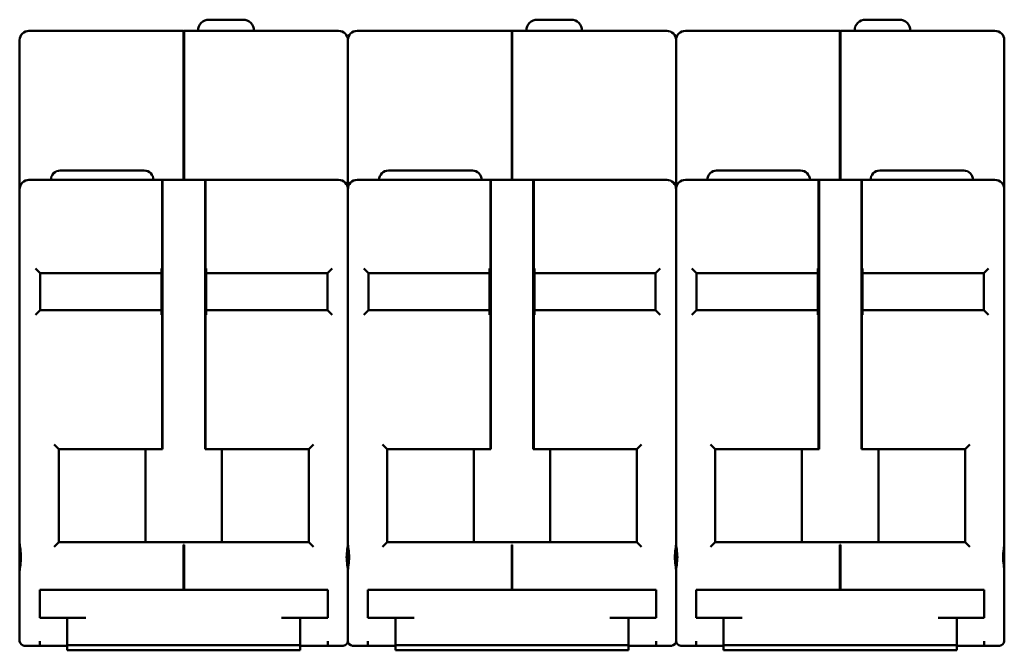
# Model space of a CAD drawing. Header units: millimetres. Extents: x 44 to 382, y 42 to 267.
# Tile 2 of 3: x 158 to 263, y 200 to 267. Entities that reach past the tile are written whole.
import ezdxf

# ---------------------------------------------------------------- set-up
doc = ezdxf.new("R2010")
doc.units = ezdxf.units.MM
doc.layers.add('Viditelné hrany(CSN)', color=7, linetype='Continuous', lineweight=50)

msp = doc.modelspace()

# ---------------------------------------------------------------- linework, layer by layer
at = {"layer": 'Viditelné hrany(CSN)'}
for p, q in [((177.84, 267.5), (181.44, 267.5)), ((213.04, 267.5), (216.64, 267.5)), ((248.24, 267.5), (251.84, 267.5)), ((175.09, 266.3), (158.51, 266.3)), ((175.09, 266.3), (175.09, 265.3)), ((175.09, 266.25), (175.14, 266.25)), ((175.14, 265.3), (175.14, 266.3)), ((191.71, 266.3), (175.14, 266.3)), ((210.29, 266.3), (193.71, 266.3)), ((210.29, 266.3), (210.29, 265.3)), ((210.29, 266.25), (210.34, 266.25)), ((210.34, 265.3), (210.34, 266.3)), ((226.91, 266.3), (210.34, 266.3)), ((245.49, 266.3), (228.91, 266.3)), ((245.49, 266.3), (245.49, 265.3)), ((245.49, 266.25), (245.54, 266.25)), ((245.54, 265.3), (245.54, 266.3)), ((262.11, 266.3), (245.54, 266.3)), ((157.51, 265.3), (157.51, 249.3)), ((175.09, 250.3), (175.09, 265.3)), ((175.14, 265.3), (175.14, 250.3)), ((192.71, 249.3), (192.71, 265.3)), ((192.71, 265.3), (192.71, 249.3)), ((210.29, 250.3), (210.29, 265.3)), ((210.34, 265.3), (210.34, 250.3)), ((227.91, 249.3), (227.91, 265.3)), ((227.91, 265.3), (227.91, 249.3)), ((245.49, 250.3), (245.49, 265.3)), ((245.54, 265.3), (245.54, 250.3)), ((263.11, 249.3), (263.11, 265.3)), ((172.79, 250.3), (158.51, 250.3)), ((161.86, 251.3), (170.86, 251.3)), ((172.79, 250.3), (172.84, 250.3)), ((172.79, 250.3), (172.79, 248.3)), ((177.39, 250.3), (172.84, 250.3)), ((172.84, 248.3), (172.84, 250.3)), ((177.39, 250.3), (177.44, 250.3)), ((177.39, 250.3), (177.39, 248.3)), ((191.71, 250.3), (177.44, 250.3)), ((177.44, 248.3), (177.44, 250.3)), ((207.99, 250.3), (193.71, 250.3)), ((197.06, 251.3), (206.06, 251.3)), ((207.99, 250.3), (208.04, 250.3)), ((207.99, 250.3), (207.99, 248.3)), ((212.59, 250.3), (208.04, 250.3)), ((208.04, 248.3), (208.04, 250.3)), ((212.59, 250.3), (212.64, 250.3)), ((212.59, 250.3), (212.59, 248.3)), ((226.91, 250.3), (212.64, 250.3)), ((212.64, 248.3), (212.64, 250.3)), ((243.19, 250.3), (228.91, 250.3)), ((232.26, 251.3), (241.26, 251.3)), ((243.19, 250.3), (243.24, 250.3)), ((243.19, 250.3), (243.19, 248.3)), ((247.79, 250.3), (243.24, 250.3)), ((243.24, 248.3), (243.24, 250.3)), ((247.79, 250.3), (247.84, 250.3)), ((247.79, 250.3), (247.79, 248.3)), ((262.11, 250.3), (247.84, 250.3)), ((247.84, 248.3), (247.84, 250.3)), ((249.76, 251.3), (258.76, 251.3)), ((157.51, 248.3), (157.51, 249.3)), ((172.84, 250.25), (172.79, 250.25)), ((177.44, 250.25), (177.39, 250.25)), ((192.71, 249.3), (192.71, 248.3)), ((192.71, 248.3), (192.71, 249.3)), ((208.04, 250.25), (207.99, 250.25)), ((212.64, 250.25), (212.59, 250.25)), ((227.91, 249.3), (227.91, 248.3)), ((227.91, 248.3), (227.91, 249.3)), ((243.24, 250.25), (243.19, 250.25)), ((247.84, 250.25), (247.79, 250.25)), ((263.11, 249.3), (263.11, 248.3)), ((157.51, 248.3), (157.51, 211.3)), ((172.79, 221.9), (172.79, 248.3)), ((172.84, 248.3), (172.84, 221.4)), ((177.39, 221.4), (177.39, 248.3)), ((177.44, 248.3), (177.44, 221.9)), ((192.71, 211.3), (192.71, 248.3)), ((192.71, 248.3), (192.71, 211.3)), ((207.99, 221.9), (207.99, 248.3)), ((208.04, 248.3), (208.04, 221.4)), ((212.59, 221.4), (212.59, 248.3)), ((212.64, 248.3), (212.64, 221.9)), ((227.91, 211.3), (227.91, 248.3)), ((227.91, 248.3), (227.91, 211.3)), ((243.19, 221.9), (243.19, 248.3)), ((243.24, 248.3), (243.24, 221.4)), ((247.79, 221.4), (247.79, 248.3)), ((247.84, 248.3), (247.84, 221.9)), ((263.11, 211.3), (263.11, 248.3)), ((159.21, 240.8), (159.71, 240.3)), ((172.71, 235.8), (172.71, 240.8)), ((177.51, 235.8), (177.51, 240.8)), ((190.51, 240.3), (191.01, 240.8)), ((194.41, 240.8), (194.91, 240.3)), ((207.91, 235.8), (207.91, 240.8)), ((212.71, 235.8), (212.71, 240.8)), ((225.71, 240.3), (226.21, 240.8)), ((229.61, 240.8), (230.11, 240.3)), ((243.11, 235.8), (243.11, 240.8)), ((247.91, 235.8), (247.91, 240.8)), ((260.91, 240.3), (261.41, 240.8)), ((159.71, 236.3), (159.71, 240.3)), ((159.71, 240.3), (172.71, 240.3)), ((177.51, 240.3), (190.51, 240.3)), ((190.51, 240.3), (190.51, 236.3)), ((194.91, 236.3), (194.91, 240.3)), ((194.91, 240.3), (207.91, 240.3)), ((212.71, 240.3), (225.71, 240.3)), ((225.71, 240.3), (225.71, 236.3)), ((230.11, 236.3), (230.11, 240.3)), ((230.11, 240.3), (243.11, 240.3)), ((247.91, 240.3), (260.91, 240.3)), ((260.91, 240.3), (260.91, 236.3)), ((159.71, 236.3), (159.21, 235.8)), ((172.71, 236.3), (159.71, 236.3)), ((190.51, 236.3), (177.51, 236.3)), ((190.51, 236.3), (191.01, 235.8)), ((194.91, 236.3), (194.41, 235.8)), ((207.91, 236.3), (194.91, 236.3)), ((225.71, 236.3), (212.71, 236.3)), ((225.71, 236.3), (226.21, 235.8)), ((230.11, 236.3), (229.61, 235.8)), ((243.11, 236.3), (230.11, 236.3)), ((260.91, 236.3), (247.91, 236.3)), ((260.91, 236.3), (261.41, 235.8)), ((161.21, 221.9), (161.71, 221.4)), ((172.79, 221.9), (172.79, 221.68)), ((177.44, 221.68), (177.44, 221.9)), ((188.51, 221.4), (189.01, 221.9)), ((196.41, 221.9), (196.91, 221.4)), ((207.99, 221.9), (207.99, 221.68)), ((212.64, 221.68), (212.64, 221.9)), ((223.71, 221.4), (224.21, 221.9)), ((231.61, 221.9), (232.11, 221.4)), ((243.19, 221.9), (243.19, 221.68)), ((247.84, 221.68), (247.84, 221.9)), ((258.91, 221.4), (259.41, 221.9)), ((161.71, 221.4), (171.01, 221.4)), ((161.71, 211.4), (161.71, 221.4)), ((171.01, 211.4), (171.01, 221.4)), ((172.84, 221.4), (171.01, 221.4)), ((172.79, 221.4), (172.79, 221.68)), ((179.21, 221.4), (177.39, 221.4)), ((177.44, 221.4), (177.44, 221.68)), ((179.21, 221.4), (188.51, 221.4)), ((179.21, 211.4), (179.21, 221.4)), ((188.51, 221.4), (188.51, 211.4)), ((196.91, 221.4), (206.21, 221.4)), ((196.91, 211.4), (196.91, 221.4)), ((206.21, 211.4), (206.21, 221.4)), ((208.04, 221.4), (206.21, 221.4)), ((207.99, 221.4), (207.99, 221.68)), ((214.41, 221.4), (212.59, 221.4)), ((212.64, 221.4), (212.64, 221.68)), ((214.41, 221.4), (223.71, 221.4)), ((214.41, 211.4), (214.41, 221.4)), ((223.71, 221.4), (223.71, 211.4)), ((232.11, 221.4), (241.41, 221.4)), ((232.11, 211.4), (232.11, 221.4)), ((241.41, 211.4), (241.41, 221.4)), ((243.24, 221.4), (241.41, 221.4)), ((243.19, 221.4), (243.19, 221.68)), ((249.61, 221.4), (247.79, 221.4)), ((247.84, 221.4), (247.84, 221.68)), ((249.61, 221.4), (258.91, 221.4)), ((249.61, 211.4), (249.61, 221.4)), ((258.91, 221.4), (258.91, 211.4)), ((157.51, 208.3), (157.51, 211.3)), ((161.71, 211.4), (161.21, 210.9)), ((171.01, 211.4), (161.71, 211.4)), ((171.01, 211.4), (179.21, 211.4)), ((188.51, 211.4), (179.21, 211.4)), ((188.51, 211.4), (189.01, 210.9)), ((192.71, 211.3), (192.71, 208.3)), ((192.71, 208.3), (192.71, 211.3)), ((196.91, 211.4), (196.41, 210.9)), ((206.21, 211.4), (196.91, 211.4)), ((206.21, 211.4), (214.41, 211.4)), ((223.71, 211.4), (214.41, 211.4)), ((223.71, 211.4), (224.21, 210.9)), ((227.91, 211.3), (227.91, 208.3)), ((227.91, 208.3), (227.91, 211.3)), ((232.11, 211.4), (231.61, 210.9)), ((241.41, 211.4), (232.11, 211.4)), ((241.41, 211.4), (249.61, 211.4)), ((258.91, 211.4), (249.61, 211.4)), ((258.91, 211.4), (259.41, 210.9)), ((263.11, 211.3), (263.11, 208.3)), ((175.09, 211.12), (175.09, 210.9)), ((175.14, 211.12), (175.09, 211.12)), ((175.09, 206.3), (175.09, 210.9)), ((175.14, 210.9), (175.14, 211.12)), ((175.14, 210.9), (175.14, 206.3)), ((210.29, 211.12), (210.29, 210.9)), ((210.34, 211.12), (210.29, 211.12)), ((210.29, 206.3), (210.29, 210.9)), ((210.34, 210.9), (210.34, 211.12)), ((210.34, 210.9), (210.34, 206.3)), ((245.49, 211.12), (245.49, 210.9)), ((245.54, 211.12), (245.49, 211.12)), ((245.49, 206.3), (245.49, 210.9)), ((245.54, 210.9), (245.54, 211.12)), ((245.54, 210.9), (245.54, 206.3)), ((157.51, 208.3), (157.51, 200.8)), ((192.71, 200.8), (192.71, 208.3)), ((192.71, 208.3), (192.71, 200.8)), ((227.91, 200.8), (227.91, 208.3)), ((227.91, 208.3), (227.91, 200.8)), ((263.11, 200.8), (263.11, 208.3)), ((159.66, 206.3), (161.66, 206.3)), ((159.66, 206.3), (159.66, 203.3)), ((188.56, 206.3), (161.66, 206.3)), ((175.09, 206.35), (175.14, 206.35)), ((188.56, 206.3), (190.56, 206.3)), ((190.56, 203.3), (190.56, 206.3)), ((194.86, 206.3), (196.86, 206.3)), ((194.86, 206.3), (194.86, 203.3)), ((223.76, 206.3), (196.86, 206.3)), ((210.29, 206.35), (210.34, 206.35)), ((223.76, 206.3), (225.76, 206.3)), ((225.76, 203.3), (225.76, 206.3)), ((230.06, 206.3), (232.06, 206.3)), ((230.06, 206.3), (230.06, 203.3)), ((258.96, 206.3), (232.06, 206.3)), ((245.49, 206.35), (245.54, 206.35)), ((258.96, 206.3), (260.96, 206.3)), ((260.96, 203.3), (260.96, 206.3)), ((161.66, 203.3), (159.66, 203.3)), ((161.66, 203.3), (164.61, 203.3)), ((162.61, 203.3), (162.61, 200.35)), ((185.61, 203.3), (188.56, 203.3)), ((187.61, 200.35), (187.61, 203.3)), ((190.56, 203.3), (188.56, 203.3)), ((196.86, 203.3), (194.86, 203.3)), ((196.86, 203.3), (199.81, 203.3)), ((197.81, 203.3), (197.81, 200.35)), ((220.81, 203.3), (223.76, 203.3)), ((222.81, 200.35), (222.81, 203.3)), ((225.76, 203.3), (223.76, 203.3)), ((232.06, 203.3), (230.06, 203.3)), ((232.06, 203.3), (235.01, 203.3)), ((233.01, 203.3), (233.01, 200.35)), ((256.01, 203.3), (258.96, 203.3)), ((258.01, 200.35), (258.01, 203.3)), ((260.96, 203.3), (258.96, 203.3)), ((159.66, 200.3), (159.66, 200.8)), ((190.56, 200.8), (190.56, 200.3)), ((194.86, 200.3), (194.86, 200.8)), ((225.76, 200.8), (225.76, 200.3)), ((230.06, 200.3), (230.06, 200.8)), ((260.96, 200.8), (260.96, 200.3)), ((158.51, 200.3), (158.01, 200.3)), ((158.51, 200.3), (159.66, 200.3)), ((162.61, 200.3), (159.66, 200.3)), ((164.61, 200.35), (162.61, 200.35)), ((162.61, 200.35), (162.61, 200.3)), ((162.61, 200.3), (162.61, 199.8)), ((162.61, 199.8), (187.61, 199.8)), ((164.61, 200.35), (185.61, 200.35)), ((187.61, 200.35), (185.61, 200.35)), ((187.61, 200.3), (187.61, 200.35)), ((190.56, 200.3), (187.61, 200.3)), ((187.61, 199.8), (187.61, 200.3)), ((190.56, 200.3), (191.71, 200.3)), ((192.21, 200.3), (191.71, 200.3)), ((193.71, 200.3), (193.21, 200.3)), ((193.71, 200.3), (194.86, 200.3)), ((197.81, 200.3), (194.86, 200.3)), ((199.81, 200.35), (197.81, 200.35)), ((197.81, 200.35), (197.81, 200.3)), ((197.81, 200.3), (197.81, 199.8)), ((197.81, 199.8), (222.81, 199.8)), ((199.81, 200.35), (220.81, 200.35)), ((222.81, 200.35), (220.81, 200.35)), ((222.81, 200.3), (222.81, 200.35)), ((225.76, 200.3), (222.81, 200.3)), ((222.81, 199.8), (222.81, 200.3)), ((225.76, 200.3), (226.91, 200.3)), ((227.41, 200.3), (226.91, 200.3)), ((228.91, 200.3), (228.41, 200.3)), ((228.91, 200.3), (230.06, 200.3)), ((233.01, 200.3), (230.06, 200.3)), ((235.01, 200.35), (233.01, 200.35)), ((233.01, 200.35), (233.01, 200.3)), ((233.01, 200.3), (233.01, 199.8)), ((233.01, 199.8), (258.01, 199.8)), ((235.01, 200.35), (256.01, 200.35)), ((258.01, 200.35), (256.01, 200.35)), ((258.01, 200.3), (258.01, 200.35)), ((260.96, 200.3), (258.01, 200.3)), ((258.01, 199.8), (258.01, 200.3)), ((260.96, 200.3), (262.11, 200.3)), ((262.61, 200.3), (262.11, 200.3))]:
    msp.add_line(p, q, dxfattribs=at)
for centre, radius, start, end in [((177.84, 266.3), 1.2, 90, 180), ((181.44, 266.3), 1.2, 0, 90), ((213.04, 266.3), 1.2, 90, 180), ((216.64, 266.3), 1.2, 0, 90), ((248.24, 266.3), 1.2, 90, 180), ((251.84, 266.3), 1.2, 0, 90), ((158.51, 265.3), 1, 90, 180), ((191.71, 265.3), 1, 0, 90), ((193.71, 265.3), 1, 90, 180), ((226.91, 265.3), 1, 0, 90), ((228.91, 265.3), 1, 90, 180), ((262.11, 265.3), 1, 0, 90), ((158.51, 249.3), 1, 90, 180), ((161.86, 250.3), 1, 90, 180), ((170.86, 250.3), 1, 0, 90), ((191.71, 249.3), 1, 0, 90), ((193.71, 249.3), 1, 90, 180), ((197.06, 250.3), 1, 90, 180), ((206.06, 250.3), 1, 0, 90), ((226.91, 249.3), 1, 0, 90), ((228.91, 249.3), 1, 90, 180), ((232.26, 250.3), 1, 90, 180), ((241.26, 250.3), 1, 0, 90), ((249.76, 250.3), 1, 90, 180), ((258.76, 250.3), 1, 0, 90), ((262.11, 249.3), 1, 0, 90), ((158.01, 200.8), 0.5, 180, 270), ((192.21, 200.8), 0.5, 270, 0), ((193.21, 200.8), 0.5, 180, 270), ((227.41, 200.8), 0.5, 270, 0), ((228.41, 200.8), 0.5, 180, 270), ((262.61, 200.8), 0.5, 270, 0)]:
    msp.add_arc(centre, radius, start, end, dxfattribs=at)
for points in [[(157.51, 211.3), (157.51, 211.1), (157.55, 210.88), (157.62, 210.37), (157.65, 210.07), (157.65, 209.53), (157.62, 209.23), (157.55, 208.72), (157.51, 208.5), (157.51, 208.3)], [(192.71, 208.3), (192.71, 208.5), (192.68, 208.72), (192.61, 209.23), (192.58, 209.53), (192.58, 210.07), (192.61, 210.37), (192.68, 210.88), (192.71, 211.1), (192.71, 211.3)], [(192.71, 211.3), (192.71, 211.1), (192.75, 210.88), (192.82, 210.37), (192.85, 210.07), (192.85, 209.53), (192.82, 209.23), (192.75, 208.72), (192.71, 208.5), (192.71, 208.3)], [(227.91, 208.3), (227.91, 208.5), (227.88, 208.72), (227.81, 209.23), (227.78, 209.53), (227.78, 210.07), (227.81, 210.37), (227.88, 210.88), (227.91, 211.1), (227.91, 211.3)], [(227.91, 211.3), (227.91, 211.1), (227.95, 210.88), (228.02, 210.37), (228.05, 210.07), (228.05, 209.53), (228.02, 209.23), (227.95, 208.72), (227.91, 208.5), (227.91, 208.3)], [(263.11, 208.3), (263.11, 208.5), (263.08, 208.72), (263.01, 209.23), (262.98, 209.53), (262.98, 210.07), (263.01, 210.37), (263.08, 210.88), (263.11, 211.1), (263.11, 211.3)]]:
    msp.add_open_spline(points, degree=3, knots=[0.1744496, 0.1744496, 0.1744496, 0.1744496, 0.2469898, 0.2469898, 0.3292854, 0.3292854, 0.4115811, 0.4115811, 0.4841213, 0.4841213, 0.4841213, 0.4841213], dxfattribs=at)

doc.saveas('drawing.dxf')
